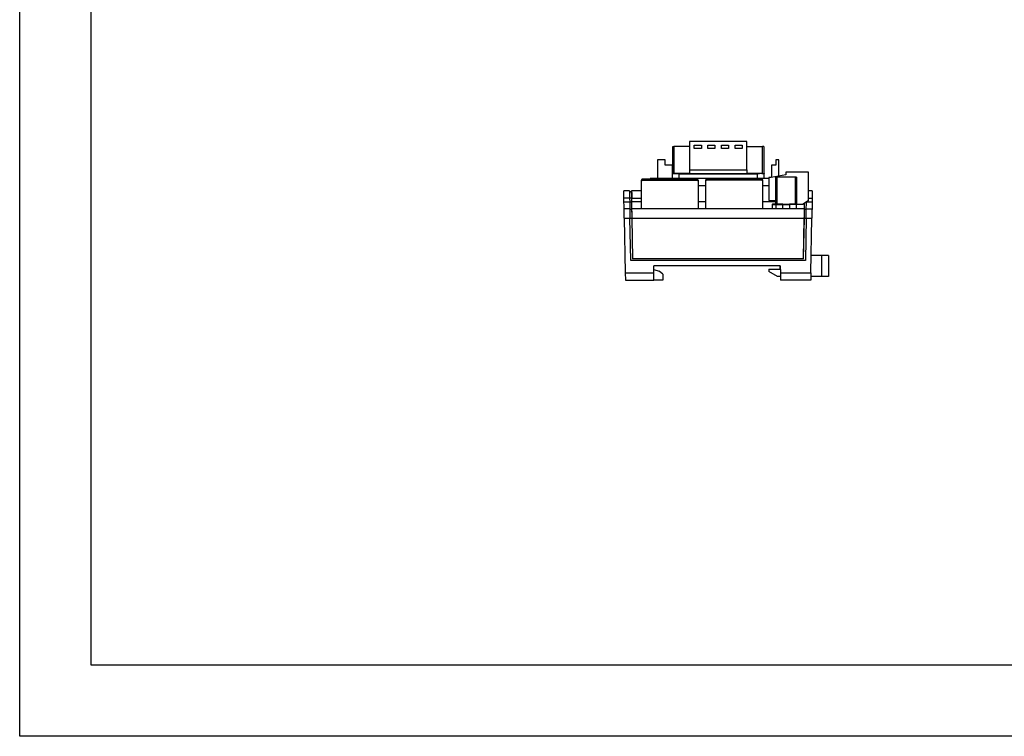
# Model space of a CAD drawing. Header units: millimetres. Extents: x 0 to 594, y 0 to 420.
# Tile 1 of 8: x 0 to 276, y 0 to 201. Entities that reach past the tile are written whole.
import ezdxf

# ---------------------------------------------------------------- set-up
doc = ezdxf.new("R2010")
doc.units = ezdxf.units.MM

msp = doc.modelspace()

# ---------------------------------------------------------------- linework, layer by layer
for p, q in [((187.87, 166.8785), (187.87, 158.8785)), ((203.9, 166.8785), (187.87, 166.8785)), ((189.17, 165.8785), (191.17, 165.8785)), ((189.17, 164.8785), (189.17, 165.8785)), ((191.17, 165.8785), (191.17, 164.8785)), ((192.98, 165.8785), (194.98, 165.8785)), ((192.98, 164.8785), (192.98, 165.8785)), ((194.98, 165.8785), (194.98, 164.8785)), ((196.79, 165.8785), (198.79, 165.8785)), ((196.79, 164.8785), (196.79, 165.8785)), ((198.79, 165.8785), (198.79, 164.8785)), ((200.6, 165.8785), (202.6, 165.8785)), ((200.6, 164.8785), (200.6, 165.8785)), ((202.6, 165.8785), (202.6, 164.8785)), ((203.9, 158.8785), (203.9, 166.8785)), ((183.135, 157.8785), (183.135, 165.4785)), ((183.135, 165.4785), (183.435, 165.4785)), ((183.435, 165.4785), (183.435, 157.8785)), ((187.87, 165.4785), (183.435, 165.4785)), ((191.17, 164.8785), (189.17, 164.8785)), ((194.98, 164.8785), (192.98, 164.8785)), ((198.79, 164.8785), (196.79, 164.8785)), ((202.6, 164.8785), (200.6, 164.8785)), ((203.9, 165.4785), (208.335, 165.4785)), ((208.335, 157.8785), (208.335, 165.4785)), ((208.635, 165.4785), (208.335, 165.4785)), ((208.635, 165.4785), (208.635, 157.8785)), ((181.04, 161.6785), (178.84, 161.6785)), ((178.84, 161.6785), (178.84, 156.4785)), ((181.04, 160.1785), (181.04, 161.6785)), ((183.04, 160.1785), (181.04, 160.1785)), ((183.04, 157.8722), (183.04, 160.1785)), ((210.84, 160.1785), (210.84, 156.7956)), ((212.04, 160.1785), (210.84, 160.1785)), ((212.04, 161.6785), (212.04, 160.1785)), ((212.84, 161.6785), (212.04, 161.6785)), ((212.84, 157.137), (212.84, 161.6785)), ((184.975, 157.7785), (182.975, 157.7785)), ((182.975, 157.7785), (182.975, 156.4785)), ((183.135, 157.8785), (183.435, 157.8785)), ((183.435, 157.8785), (184.975, 157.8785)), ((184.975, 157.7785), (184.975, 157.8785)), ((187.87, 157.8785), (184.975, 157.8785)), ((184.975, 157.7785), (206.795, 157.7785)), ((184.975, 156.4785), (184.975, 157.7785)), ((187.87, 158.8785), (203.9, 158.8785)), ((187.87, 158.8785), (187.87, 157.8785)), ((187.87, 157.8785), (203.9, 157.8785)), ((203.9, 158.8785), (203.9, 157.8785)), ((207.4195, 157.8785), (203.9, 157.8785)), ((206.795, 157.7785), (206.795, 156.4785)), ((208.1179, 157.8785), (207.4195, 157.8785)), ((208.1179, 157.8785), (208.335, 157.8785)), ((208.335, 157.8785), (208.635, 157.8785)), ((208.695, 157.8785), (208.635, 157.8785)), ((208.695, 157.8785), (208.7657, 157.8492)), ((208.7657, 157.8492), (208.795, 157.7785)), ((208.795, 156.4785), (208.795, 157.7785)), ((214.84, 157.4785), (210.74, 156.7785)), ((214.84, 158.2785), (214.84, 157.4785)), ((221.24, 158.2785), (214.84, 158.2785)), ((221.24, 150.2785), (221.24, 158.2785)), ((174.34, 155.7411), (174.34, 156.0011)), ((174.34, 147.9785), (174.34, 155.7411)), ((174.59, 156.0009), (174.59, 156.0011)), ((178.89, 156.2611), (174.6, 156.2611)), ((174.6, 156.2611), (174.6, 156.0011)), ((174.6, 156.0011), (189.98, 156.0011)), ((176.84, 156.4785), (176.84, 156.2611)), ((210.04, 156.4785), (176.84, 156.4785)), ((178.89, 156.2611), (178.89, 156.0111)), ((185.69, 156.2611), (178.89, 156.2611)), ((185.69, 156.0111), (178.89, 156.0111)), ((185.69, 156.0111), (185.69, 156.2611)), ((189.98, 156.2611), (185.69, 156.2611)), ((189.98, 156.0011), (189.98, 156.2611)), ((189.99, 156.0009), (189.99, 156.0011)), ((190.24, 156.0011), (190.24, 155.7411)), ((190.24, 155.7411), (190.24, 147.9785)), ((192.44, 155.8585), (192.44, 156.1185)), ((192.44, 147.9785), (192.44, 155.8585)), ((192.69, 156.1183), (192.69, 156.1185)), ((196.99, 156.3785), (192.7, 156.3785)), ((192.7, 156.3785), (192.7, 156.1185)), ((192.7, 156.1185), (208.08, 156.1185)), ((196.99, 156.3785), (196.99, 156.1285)), ((203.79, 156.3785), (196.99, 156.3785)), ((203.79, 156.1285), (196.99, 156.1285)), ((203.79, 156.1285), (203.79, 156.3785)), ((208.08, 156.3785), (203.79, 156.3785)), ((208.08, 156.1185), (208.08, 156.3785)), ((208.09, 156.1183), (208.09, 156.1185)), ((208.34, 156.1185), (208.34, 155.8585)), ((208.34, 155.8585), (208.34, 147.9785)), ((210.04, 156.7785), (210.04, 150.2785)), ((210.74, 156.7785), (210.04, 156.7785)), ((212.04, 149.2785), (212.04, 156.8785)), ((212.34, 156.8785), (212.04, 156.8785)), ((212.34, 156.8785), (212.34, 149.2785)), ((217.54, 156.8785), (212.34, 156.8785)), ((217.54, 149.2785), (217.54, 156.8785)), ((217.84, 156.8785), (217.54, 156.8785)), ((217.84, 156.8785), (217.84, 149.2785)), ((171.0084, 152.9785), (169.4037, 152.9785)), ((171.5119, 152.7785), (171.0119, 152.7785)), ((174.34, 152.9785), (171.6084, 152.9785)), ((190.24, 154.4785), (192.44, 154.4785)), ((208.34, 154.4785), (210.04, 154.4785)), ((222.2764, 152.9785), (221.24, 152.9785)), ((222.2764, 152.9785), (222.2415, 150.9785)), ((171.0433, 150.9785), (169.4386, 150.9785)), ((169.456, 149.9785), (169.4386, 150.9785)), ((169.456, 149.9785), (171.0607, 149.9785)), ((171.0433, 150.9785), (171.0607, 149.9785)), ((171.5433, 150.9785), (171.0433, 150.9785)), ((171.0607, 149.9785), (171.5607, 149.9785)), ((171.5433, 150.9785), (171.5607, 149.9785)), ((171.6608, 149.9785), (171.6433, 150.9785)), ((171.6433, 150.9785), (174.34, 150.9785)), ((174.34, 149.9785), (171.6608, 149.9785)), ((192.44, 149.9785), (190.24, 149.9785)), ((212.04, 149.9785), (208.34, 149.9785)), ((210.04, 150.2785), (212.04, 150.2785)), ((211.04, 149.1785), (211.04, 147.9785)), ((211.04, 149.1785), (212.0439, 149.1785)), ((212.04, 149.2785), (211.14, 149.2785)), ((212.04, 149.2785), (212.34, 149.2785)), ((212.0439, 149.1785), (214.0439, 149.1785)), ((212.0439, 149.1785), (212.0439, 147.9785)), ((212.34, 149.2785), (217.54, 149.2785)), ((214.0439, 149.1785), (214.0439, 149.2785)), ((214.0439, 149.1785), (215.84, 149.1785)), ((214.0439, 147.9785), (214.0439, 149.1785)), ((215.84, 149.2785), (215.84, 149.1785)), ((217.84, 149.1785), (215.84, 149.1785)), ((215.84, 149.1785), (215.84, 147.9785)), ((217.54, 149.2785), (217.84, 149.2785)), ((217.84, 149.2785), (219.74, 149.2785)), ((217.84, 147.9785), (217.84, 149.1785)), ((221.24, 150.2785), (219.74, 149.2785)), ((220.79, 149.9785), (222.224, 149.9785)), ((221.24, 150.9785), (222.2415, 150.9785)), ((222.2415, 150.9785), (222.224, 149.9785)), ((171.0957, 147.9785), (169.4909, 147.9785)), ((171.5991, 147.7785), (171.0991, 147.7785)), ((171.7114, 147.0785), (171.6114, 147.0785)), ((219.9844, 147.9785), (171.6957, 147.9785)), ((220.0687, 147.0785), (219.9687, 147.0785)), ((220.5809, 147.7785), (220.0809, 147.7785)), ((220.5844, 147.9785), (222.1891, 147.9785)), ((169.5361, 145.3912), (169.8051, 129.9785)), ((169.5361, 145.3912), (171.1408, 145.3912)), ((171.3488, 133.4785), (171.1408, 145.3912)), ((171.1413, 145.3637), (171.6413, 145.3637)), ((171.6413, 145.3637), (171.84, 133.9785)), ((171.94, 133.9785), (171.7408, 145.3912)), ((171.7408, 145.3912), (219.9392, 145.3912)), ((219.9392, 145.3912), (219.74, 133.9785)), ((219.84, 133.9785), (220.0388, 145.3637)), ((220.0388, 145.3637), (220.5388, 145.3637)), ((220.5392, 145.3912), (220.3313, 133.4785)), ((220.5392, 145.3912), (222.144, 145.3912)), ((221.8749, 129.9785), (222.144, 145.3912)), ((220.3313, 133.4785), (171.3488, 133.4785)), ((171.94, 133.9785), (171.84, 133.9785)), ((219.74, 133.9785), (171.94, 133.9785)), ((219.84, 133.9785), (219.74, 133.9785)), ((224.84, 134.8785), (221.9605, 134.8785)), ((224.84, 134.8785), (224.84, 128.9785)), ((226.84, 134.8785), (224.84, 134.8785)), ((226.84, 134.8785), (226.84, 128.9785)), ((169.8051, 129.9785), (177.84, 129.9785)), ((169.8051, 129.9785), (169.84, 127.9785)), ((213.24, 131.9785), (177.84, 131.9785)), ((177.84, 129.9785), (177.84, 131.9785)), ((177.84, 130.9785), (179.34, 130.4785)), ((177.84, 127.9785), (177.84, 129.9785)), ((180.34, 129.6785), (179.34, 130.4785)), ((210.04, 131.0226), (213.24, 131.0785)), ((210.04, 131.0226), (210.04, 130.4219)), ((212.54, 128.9785), (210.04, 130.4219)), ((213.24, 131.9785), (213.3099, 129.9785)), ((213.24, 131.0785), (213.24, 131.9785)), ((213.3099, 129.9785), (221.8749, 129.9785)), ((213.3099, 129.9785), (213.3797, 127.9785)), ((221.8749, 129.9785), (221.84, 127.9785)), ((169.84, 127.9785), (177.84, 127.9785)), ((180.34, 127.9785), (177.84, 127.9785)), ((180.34, 129.6785), (180.34, 127.9785)), ((213.3448, 128.9785), (212.54, 128.9785)), ((221.84, 127.9785), (213.3797, 127.9785)), ((224.84, 128.9785), (221.8575, 128.9785)), ((226.84, 128.9785), (224.84, 128.9785))]:
    msp.add_line(p, q)
at = {"color": 6}
msp.add_lwpolyline([(0, 420), (594, 420), (594, 0), (0, 0)], close=True, dxfattribs=at)
at = {"color": 4}
msp.add_lwpolyline([(20, 400), (574, 400), (574, 20), (20, 20)], close=True, dxfattribs=at)
at = {"flags": 128}
for points in [[(169.4386, 150.9785), (169.4318, 151.3687), (169.4252, 151.7439), (169.4192, 152.0896), (169.4139, 152.3927), (169.4095, 152.6414), (169.4063, 152.8263), (169.4043, 152.9401), (169.4037, 152.9785)], [(171.0084, 152.9785), (171.0091, 152.9401), (171.011, 152.8263), (171.0143, 152.6414), (171.0186, 152.3927), (171.0239, 152.0896), (171.0299, 151.7439), (171.0365, 151.3687), (171.0433, 150.9785)], [(171.5119, 152.7785), (171.5125, 152.7439), (171.5143, 152.6415), (171.5172, 152.4751), (171.5211, 152.2513), (171.5258, 151.9785), (171.5313, 151.6673), (171.5372, 151.3297), (171.5433, 150.9785)], [(171.6084, 152.9785), (171.6089, 152.9481), (171.6105, 152.8579), (171.6131, 152.7105), (171.6166, 152.5106), (171.6209, 152.2641), (171.6259, 151.9785), (171.6314, 151.6625), (171.6372, 151.3258), (171.6433, 150.9785)], [(169.4909, 147.9785), (169.4903, 148.0169), (169.4883, 148.1307), (169.485, 148.3156), (169.4807, 148.5643), (169.4754, 148.8674), (169.4694, 149.2131), (169.4628, 149.5883), (169.456, 149.9785)], [(171.0607, 149.9785), (171.0676, 149.5883), (171.0741, 149.2131), (171.0801, 148.8674), (171.0854, 148.5643), (171.0898, 148.3156), (171.093, 148.1307), (171.095, 148.0169), (171.0957, 147.9785)], [(171.5607, 149.9785), (171.5682, 149.5493), (171.5754, 149.1366), (171.5821, 148.7562), (171.5879, 148.4229), (171.5927, 148.1493), (171.5962, 147.946), (171.5984, 147.8208), (171.5991, 147.7785)], [(171.6957, 147.9785), (171.695, 148.0169), (171.693, 148.1307), (171.6898, 148.3156), (171.6854, 148.5643), (171.6802, 148.8674), (171.6741, 149.2131), (171.6676, 149.5883), (171.6608, 149.9785)], [(220.0102, 149.4586), (220.0059, 149.2131), (219.9999, 148.8674), (219.9946, 148.5643), (219.9903, 148.3156), (219.987, 148.1307), (219.9851, 148.0169), (219.9844, 147.9785)], [(220.0809, 147.7785), (220.0816, 147.8208), (220.0838, 147.946), (220.0874, 148.1493), (220.0922, 148.4229), (220.098, 148.7562), (220.1046, 149.1366), (220.1114, 149.5261)], [(220.5844, 147.9785), (220.5851, 148.0169), (220.5871, 148.1307), (220.5903, 148.3156), (220.5946, 148.5643), (220.5999, 148.8674), (220.606, 149.2131), (220.6125, 149.5883), (220.6173, 149.8633)], [(222.224, 149.9785), (222.2172, 149.5883), (222.2107, 149.2131), (222.2046, 148.8674), (222.1994, 148.5643), (222.195, 148.3156), (222.1918, 148.1307), (222.1898, 148.0169), (222.1891, 147.9785)], [(169.5361, 145.3912), (169.527, 145.9139), (169.5184, 146.4068), (169.5106, 146.8539), (169.5038, 147.241), (169.4983, 147.5558), (169.4943, 147.7881), (169.4918, 147.9305), (169.4909, 147.9785)], [(171.0957, 147.9785), (171.0965, 147.9305), (171.099, 147.7881), (171.103, 147.5558), (171.1085, 147.241), (171.1153, 146.8539), (171.1231, 146.4068), (171.1317, 145.9139), (171.1408, 145.3912)], [(171.5991, 147.7785), (171.5999, 147.7337), (171.6023, 147.6008), (171.606, 147.384), (171.6112, 147.0902), (171.6175, 146.7289), (171.6248, 146.3115), (171.6328, 145.8516), (171.6413, 145.3637)], [(171.7408, 145.3912), (171.7317, 145.9139), (171.7231, 146.4068), (171.7153, 146.8539), (171.7085, 147.241), (171.7031, 147.5558), (171.699, 147.7881), (171.6965, 147.9305), (171.6957, 147.9785)], [(219.9844, 147.9785), (219.9835, 147.9305), (219.9811, 147.7881), (219.977, 147.5558), (219.9715, 147.241), (219.9648, 146.8539), (219.9569, 146.4068), (219.9483, 145.9139), (219.9392, 145.3912)], [(220.0388, 145.3637), (220.0473, 145.8516), (220.0553, 146.3115), (220.0626, 146.7289), (220.0689, 147.0902), (220.074, 147.384), (220.0778, 147.6008), (220.0801, 147.7337), (220.0809, 147.7785)], [(220.5392, 145.3912), (220.5484, 145.9139), (220.557, 146.4068), (220.5648, 146.8539), (220.5715, 147.241), (220.577, 147.5558), (220.5811, 147.7881), (220.5836, 147.9305), (220.5844, 147.9785)], [(222.1891, 147.9785), (222.1883, 147.9305), (222.1858, 147.7881), (222.1818, 147.5558), (222.1763, 147.241), (222.1695, 146.8539), (222.1617, 146.4068), (222.1531, 145.9139), (222.144, 145.3912)]]:
    msp.add_lwpolyline(points, dxfattribs=at)
for centre, radius, start, end in [((183.075, 157.7785), 0.1, 90, 180), ((174.6, 156.0011), 0.26, 90, 180), ((174.6, 155.7411), 0.26, 90, 180), ((174.6, 156.0011), 0.01, 90, 180), ((189.98, 156.0011), 0.26, 0, 90), ((189.98, 156.0011), 0.01, 0, 90), ((189.98, 155.7411), 0.26, 0, 90), ((192.7, 156.1185), 0.26, 90, 180), ((192.7, 155.8585), 0.26, 90, 180), ((192.7, 156.1185), 0.01, 90, 180), ((208.08, 156.1185), 0.26, 0, 90), ((208.08, 156.1185), 0.01, 0, 90), ((208.08, 155.8585), 0.26, 0, 90), ((212.1439, 149.1785), 0.1, 89.999128, 180.001406), ((217.74, 149.1785), 0.1, 0, 90)]:
    msp.add_arc(centre, radius, start, end)
for points, knots in [([(184.975, 157.8785), (184.7357, 157.8785), (184.3662, 157.8785), (183.9265, 157.8785), (183.673, 157.8785), (183.5594, 157.8785), (183.525, 157.8785)], [0, 0, 0, 0, 0.43014975, 0.66403039, 0.89823201, 1, 1, 1, 1]), ([(206.795, 157.7785), (206.7979, 157.7791), (206.9418, 157.8113), (207.1526, 157.8629), (207.3553, 157.8747), (207.4195, 157.8785)], [0, 0, 0, 0, 0.01391068, 0.68769043, 1, 1, 1, 1]), ([(211.04, 149.1785), (211.0404, 149.1848), (211.0411, 149.1978), (211.047, 149.2167), (211.0563, 149.2347), (211.0648, 149.2442), (211.0693, 149.2492)], [0, 0, 0, 0, 0.22239183, 0.45899027, 0.71645466, 1, 1, 1, 1]), ([(211.0693, 149.2492), (211.078, 149.2564), (211.0995, 149.2742), (211.1249, 149.2769), (211.14, 149.2785)], [0, 0, 0, 0, 0.40445979, 1, 1, 1, 1]), ([(214.0439, 149.2785), (213.8016, 149.2785), (213.4307, 149.2785), (212.9883, 149.2785), (212.69, 149.2785), (212.4474, 149.2785), (212.2092, 149.2785), (212.1697, 149.2785), (212.1439, 149.2785)], [0, 0, 0, 0, 0.24253949, 0.3711751, 0.50002358, 0.62863568, 0.75711277, 1, 1, 1, 1]), ([(217.74, 149.2785), (217.7139, 149.2785), (217.674, 149.2785), (217.436, 149.2785), (217.1929, 149.2785), (216.8947, 149.2785), (216.4532, 149.2785), (216.0825, 149.2785), (215.84, 149.2785)], [0, 0, 0, 0, 0.24255864, 0.37118486, 0.50002302, 0.62862139, 0.75708467, 1, 1, 1, 1])]:
    msp.add_open_spline(points, degree=3, knots=knots)

doc.saveas('drawing.dxf')
